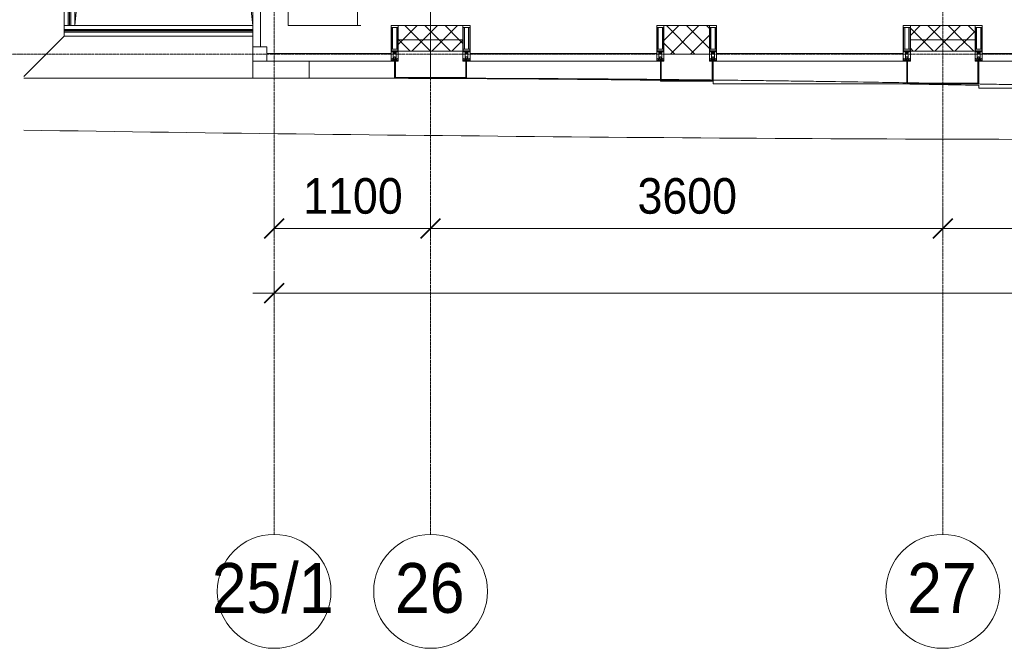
# Model space of a CAD drawing. Header units: millimetres. Extents: x 5617 to 106049, y 7718 to 209339.
# Tile 2 of 63: x 27231 to 34151, y 11226 to 15641. Entities that reach past the tile are written whole.
import ezdxf

# ---------------------------------------------------------------- set-up
doc = ezdxf.new("R2010")
doc.units = ezdxf.units.MM
doc.linetypes.add('ADSK_Линия сетки', pattern=[25, 20, -2.5, 0, -2.5])
doc.linetypes.add('Линия сетки', pattern=[25, 20, -2.5, 0, -2.5])
for name, color, linetype, lineweight in [('Балясины', 7, 'Continuous', 30), ('Импосты витража', 7, 'Continuous', 18), ('Колонны', 7, 'Continuous', 18), ('Ограждение', 7, 'Continuous', 18), ('Оси', 7, 'Continuous', 9), ('Панели витража', 7, 'Continuous', 18), ('Перекрытия', 7, 'Continuous', 18), ('Поручни', 7, 'Continuous', 18), ('Размеры', 7, 'Continuous', 9), ('Размеры-100', 7, 'Continuous', 9), ('Стены разрез', 7, 'Continuous', 40), ('Стены штриховка', 7, 'Continuous', 40), ('Форма', 7, 'Continuous', 18), ('Формообразующий элемент-перекрытие', 7, 'Continuous', 18), ('Элементы узлов', 7, 'Continuous', 18)]:
    doc.layers.add(name, color=color, linetype=linetype, lineweight=lineweight)
doc.styles.add('Arial', font='arial.ttf', dxfattribs={"width": 0.9, "height": 250})
doc.styles.add('Arial_1', font='arial.ttf', dxfattribs={"width": 0.9, "height": 350})
doc.dimstyles.new('Основной_2_5_мм', dxfattribs={"dimscale": 304.8, "dimtxt": 255.06485, "dimasz": 0.463911, "dimexe": 0.492126, "dimexo": 0.492126, "dimgap": 0.098425, "dimtad": 1, "dimdec": 0, "dimdsep": 46, "dimtxsty": 'Arial', "dimblk1": 'OBLIQUE', "dimblk2": 'OBLIQUE', "dimsah": 1, "dimcen": 0.09, "dimdle": 0.492126, "dimazin": 2, "dimtfac": 1, "dimtdec": 4, "dimtix": 1, "dimtmove": 0, "dimatfit": 3, "dimfxl": 1, "dimtvp": 1, "dimtolj": 1, "dimtzin": 0, "dimlwd": 20, "dimlwe": 20, "dimarcsym": 2})
pattern_1 = [(45, (0, 0), (-70.71068, 70.71068), []), (135, (0, 0), (-70.71068, -70.71068), [])]

# ---------------------------------------------------------------- blocks, each defined once
blk = doc.blocks.new('Ограждение - Ограждение-5832793-МКСС_К4_L18_61_500_')
at = {"layer": 'Ограждение', "lineweight": 5}
for points in [[(20350, 163), (20350, 171), (19024.8, 171), (19024.8, 163), (19857.4, 163)], [(20350, 154), (20350, 162), (19024.8, 162), (19024.8, 154), (19857.4, 154)]]:
    blk.add_hatch(color=256, dxfattribs=at).paths.add_polyline_path(points)
at = {"layer": 'Поручни', "color": 253, "lineweight": 5, "true_color": 0xaaaaaa}
for p, q in [((19024.8, 200), (19053.8, 200)), ((19024.8, 171.5), (19024.8, 200)), ((20350, 171.5), (19024.8, 171.5)), ((20350, 171), (19024.8, 171)), ((19024.8, 171), (19024.8, 163)), ((19024.8, 162), (19024.8, 163)), ((19024.8, 163), (20350, 163)), ((20350, 162), (19024.8, 162)), ((19024.8, 162), (19024.8, 154)), ((19024.8, 154), (20350, 154)), ((20350, 153.5), (19024.8, 153.5)), ((19024.8, 125), (19024.8, 153.5)), ((19070.8, 200), (20350, 200)), ((20350, 163), (20350, 171)), ((20350, 154), (20350, 162)), ((20350, 125), (19024.8, 125))]:
    blk.add_line(p, q, dxfattribs=at)
blk = doc.blocks.new('Ограждение - 18Lx18W-7431883-МКСС_К4_L18_61_500_')
at = {"layer": 'Балясины', "color": 253, "lineweight": 5, "true_color": 0xaaaaaa}
for p, q in [((9, 9), (-9, 9)), ((-9, 9), (-9, -9)), ((9, -9), (9, 9)), ((-9, -9), (9, -9))]:
    blk.add_line(p, q, dxfattribs=at)
blk = doc.blocks.new('Ограждение - Ограждение-5832798-МКСС_К4_L18_61_500_')
at = {"layer": 'Ограждение', "lineweight": 5}
h = blk.add_hatch(color=256, dxfattribs=at)
h.paths.add_polyline_path([(19053.8, 200), (19061.8, 200), (19061.8, 1791), (19053.8, 1791), (19053.8, 381.1)])
h.paths.add_polyline_path([(19053.8, 1809), (19061.8, 1809), (19061.8, 3400), (19053.8, 3400), (19053.8, 2772.7)])
h = blk.add_hatch(color=256, dxfattribs=at)
h.paths.add_polyline_path([(19062.8, 200), (19070.8, 200), (19070.8, 1791), (19062.8, 1791), (19062.8, 381.1)])
h.paths.add_polyline_path([(19062.8, 1809), (19070.8, 1809), (19070.8, 3400), (19062.8, 3400), (19062.8, 2772.7)])
at = {"layer": 'Поручни', "color": 253, "lineweight": 5, "true_color": 0xaaaaaa}
for p, q in [((19024.8, 200), (19024.8, 3400)), ((19024.8, 3400), (19053.3, 3400)), ((19053.3, 1809), (19053.3, 3400)), ((19061.8, 3400), (19053.8, 3400)), ((19053.8, 3400), (19053.8, 1809)), ((19061.8, 1809), (19061.8, 3400)), ((19061.8, 3400), (19062.8, 3400)), ((19070.8, 3400), (19062.8, 3400)), ((19062.8, 3400), (19062.8, 1809)), ((19070.8, 1809), (19070.8, 3400)), ((19071.3, 1809), (19071.3, 3400)), ((19071.3, 3400), (19099.8, 3400)), ((19099.8, 3400), (19099.8, 200)), ((19053.3, 200), (19053.3, 1791)), ((19053.8, 1791), (19053.8, 200)), ((19061.8, 200), (19061.8, 1791)), ((19062.8, 1791), (19062.8, 200)), ((19070.8, 200), (19070.8, 1791)), ((19071.3, 200), (19071.3, 1791)), ((19053.3, 200), (19024.8, 200)), ((19053.8, 200), (19061.8, 200)), ((19062.8, 200), (19070.8, 200)), ((19099.8, 200), (19071.3, 200))]:
    blk.add_line(p, q, dxfattribs=at)
at = {"rotation": 180}
blk.add_blockref('Ограждение - 18Lx18W-7431883-МКСС_К4_L18_61_500_', (19062.3, 1800), dxfattribs=at)
blk = doc.blocks.new('System Panel - A_PAN_Glass-7508017-МКСС_К4_L18_61_500_')
at = {"layer": 'Панели витража', "color": 253, "lineweight": 5, "true_color": 0xaaaaaa}
for p, q in [((436.25, 55), (-436.25, 55)), ((-436.25, 55), (-436.25, 0)), ((-436.25, 0), (436.25, 0)), ((436.25, 0), (436.25, 55))]:
    blk.add_line(p, q, dxfattribs=at)
blk = doc.blocks.new('Rectangular Mullion - R_StandardFrame_50Wx250H-5969248-МКСС_К4_L18_61_500_')
at = {"layer": 'Импосты витража', "color": 253, "lineweight": 5, "true_color": 0xaaaaaa}
blk.add_line((103858.6, 15600), (103350, 15600), dxfattribs=at)
blk = doc.blocks.new('System Panel - A_PAN_Glass-7508020-МКСС_К4_L18_61_500_')
at = {"layer": 'Панели витража', "color": 253, "lineweight": 5, "true_color": 0xaaaaaa}
for p, q in [((656.25, 55), (-656.25, 55)), ((-656.25, 55), (-656.25, 0)), ((-656.25, 0), (656.25, 0)), ((656.25, 0), (656.25, 55))]:
    blk.add_line(p, q, dxfattribs=at)
blk = doc.blocks.new('Rectangular Mullion - 50Wx250H-2623690-МКСС_К4_L18_61_500_')
at = {"layer": 'Элементы узлов', "color": 253, "lineweight": 5, "true_color": 0xaaaaaa}
for p, q in [((-25, 65.2), (-25, 250)), ((-25, 250), (0, 250)), ((-23, 237.3), (0, 237.3)), ((-23, 237.3), (-23, 73.6)), ((-14.9, 84), (-14.9, 237.3)), ((25, 250), (0, 250)), ((23, 237.3), (0, 237.3)), ((14.9, 84), (14.9, 237.3)), ((23, 237.3), (23, 73.6)), ((25, 65.2), (25, 250)), ((0, 84), (-23, 84)), ((-0.5, 73.6), (-23, 73.6)), ((-14, 71.3), (-14, 65.2)), ((-10, 71.3), (-14, 71.3)), ((-10, 53), (-10, 71.3)), ((0, 84), (23, 84)), ((0.5, 73.6), (23, 73.6)), ((10, 71.3), (14, 71.3)), ((10, 53), (10, 71.3)), ((14, 71.3), (14, 65.2)), ((-14, 65.2), (-25, 65.2)), ((-23.8, 14.6), (-25, 14.2)), ((-25, 0), (-25, 14.2)), ((-22.3, 17), (-23.8, 17)), ((-23.8, 17), (-23.8, 14.6)), ((-22.5, 10.6), (-23.8, 14.6)), ((-22.5, 10.6), (-23.7, 9.9)), ((-23.7, 1.3), (-23.7, 9.9)), ((-23.7, 1.3), (-11.8, 1.3)), ((-23.2, 10.2), (-22.5, 8)), ((-22.5, 8), (-22.5, 4.5)), ((-21.3, 4.5), (-22.5, 4.5)), ((-22.3, 17), (-22.3, 16)), ((-22.3, 16), (-21.3, 16)), ((-19, 17.6), (-21.3, 16)), ((-21.3, 4.5), (-21.3, 6.5)), ((-21.3, 6.5), (-14.2, 6.5)), ((-18.4, 16.6), (-19, 17.6)), ((-7.4, 16.6), (-18.4, 16.6)), ((-14.2, 6.5), (-14.2, 4.5)), ((-13.2, 4.5), (-14.2, 4.5)), ((-13.2, 4.5), (-12.2, 7.2)), ((-12.7, 7.6), (-11.3, 11.4)), ((-12.7, 7.6), (-11.8, 6.9)), ((-12.2, 9), (-12.2, 14.8)), ((-12.2, 14.8), (0, 14.8)), ((-11.8, 1.3), (-11.8, 6.9)), ((-10.5, 11.2), (-11.3, 11.4)), ((-10.5, 1.5), (-10.5, 11.2)), ((-4.8, 1.5), (-10.5, 1.5)), ((-8.7, 53), (-10, 53)), ((-10, 53), (-10, 17)), ((-10, 17), (-7.5, 17)), ((-8.7, 53), (-7, 54.7)), ((-8.5, 23), (-1.5, 30)), ((-8.5, 18.5), (-8.5, 23)), ((-7.5, 18.5), (-8.5, 18.5)), ((-7.5, 17), (-7.5, 18.5)), ((-7.4, 18), (-7.4, 16.6)), ((-2.6, 18), (-7.4, 18)), ((-7, 65.2), (-5.9, 67.3)), ((-7, 65.2), (-7, 54.7)), ((-4.1, 67.3), (-5.9, 67.3)), ((0, 8), (-4.8, 8)), ((-4.8, 1.5), (-4.8, 8)), ((-4.1, 67.3), (-2.9, 65.1)), ((-2.9, 65.1), (-2.9, 54.6)), ((-1.3, 53), (-2.9, 54.6)), ((-2.6, 18), (-2.6, 16.8)), ((-2.6, 16.8), (0, 16.8)), ((-1.5, 30), (0, 30)), ((0, 53), (-1.3, 53)), ((0, 53), (1.3, 53)), ((1.5, 30), (0, 30)), ((2.6, 16.8), (0, 16.8)), ((0, 14.8), (0, 16.8)), ((0, 14.8), (0, 16.8)), ((12.2, 14.8), (0, 14.8)), ((0, 0), (0, 8)), ((0, 8), (4.8, 8)), ((0, 0), (0, 8)), ((1.3, 53), (2.9, 54.6)), ((8.5, 23), (1.5, 30)), ((2.6, 18), (2.6, 16.8)), ((2.6, 18), (7.4, 18)), ((4.1, 67.3), (2.9, 65.1)), ((2.9, 65.1), (2.9, 54.6)), ((4.1, 67.3), (5.9, 67.3)), ((4.8, 1.5), (4.8, 8)), ((4.8, 1.5), (10.5, 1.5)), ((7, 65.2), (5.9, 67.3)), ((7, 65.2), (7, 54.7)), ((8.7, 53), (7, 54.7)), ((7.4, 18), (7.4, 16.6)), ((7.4, 16.6), (18.4, 16.6)), ((7.5, 18.5), (8.5, 18.5)), ((7.5, 17), (7.5, 18.5)), ((10, 17), (7.5, 17)), ((8.5, 18.5), (8.5, 23)), ((8.7, 53), (10, 53)), ((10, 53), (10, 17)), ((10.5, 11.2), (11.3, 11.4)), ((10.5, 1.5), (10.5, 11.2)), ((12.7, 7.6), (11.3, 11.4)), ((12.7, 7.6), (11.8, 6.9)), ((11.8, 1.3), (11.8, 6.9)), ((23.7, 1.3), (11.8, 1.3)), ((12.2, 9), (12.2, 14.8)), ((13.2, 4.5), (12.2, 7.2)), ((13.2, 4.5), (14.2, 4.5)), ((14, 65.2), (25, 65.2)), ((21.3, 6.5), (14.2, 6.5)), ((14.2, 6.5), (14.2, 4.5)), ((18.4, 16.6), (19, 17.6)), ((19, 17.6), (21.3, 16)), ((22.3, 16), (21.3, 16)), ((21.3, 4.5), (21.3, 6.5)), ((21.3, 4.5), (22.5, 4.5)), ((22.3, 17), (22.3, 16)), ((22.3, 17), (23.8, 17)), ((22.5, 10.6), (23.8, 14.6)), ((22.5, 10.6), (23.7, 9.9)), ((23.2, 10.2), (22.5, 8)), ((22.5, 8), (22.5, 4.5)), ((23.7, 1.3), (23.7, 9.9)), ((23.8, 17), (23.8, 14.6)), ((23.8, 14.6), (25, 14.2)), ((25, 0), (25, 14.2)), ((-25, 0), (0, 0)), ((25, 0), (0, 0))]:
    blk.add_line(p, q, dxfattribs=at)
for centre, start, end in [((-0.5, 73.1), 360, 90), ((0.5, 73.1), 90, 180)]:
    blk.add_arc(centre, 0.5, start, end, dxfattribs=at)
blk = doc.blocks.new('Rectangular Mullion - R_StandardFrame_50Wx250H-V45-МКСС_К4_L18_61_500_')
at = {"layer": 'Импосты витража', "color": 253, "lineweight": 5, "true_color": 0xaaaaaa}
for p, q in [((-25, -250), (-25, 0)), ((-25, 0), (0, 0)), ((5, 0), (25, 0)), ((25, 0), (25, -250)), ((25, -250), (-25, -250))]:
    blk.add_line(p, q, dxfattribs=at)
blk = doc.blocks.new('Rectangular Mullion - R_StandardFrame_50Wx250H-7505731-МКСС_К4_L18_61_500_')
at = {"layer": 'Импосты витража', "color": 253, "lineweight": 5, "true_color": 0xaaaaaa}
for p, q in [((-25, -250), (-25, 0)), ((-25, 0), (-5, 0)), ((0, 0), (25, 0)), ((25, 0), (25, -250)), ((25, -250), (-25, -250))]:
    blk.add_line(p, q, dxfattribs=at)
blk = doc.blocks.new('Rectangular Mullion - R_StandardFrame_50Wx250H-7505732-МКСС_К4_L18_61_500_')
at = {"layer": 'Импосты витража', "color": 253, "lineweight": 5, "true_color": 0xaaaaaa}
for p, q in [((-25, -250), (-25, 0)), ((-25, 0), (25, 0)), ((25, 0), (25, -250)), ((25, -250), (-25, -250))]:
    blk.add_line(p, q, dxfattribs=at)
blk = doc.blocks.new('Rectangular Mullion - R_StandardFrame_50Wx250H-V55-МКСС_К4_L18_61_500_')
at = {"layer": 'Импосты витража', "color": 253, "lineweight": 5, "true_color": 0xaaaaaa}
for p, q in [((-25, -250), (-25, 0)), ((-25, 0), (0, 0)), ((5, 0), (25, 0)), ((25, 0), (25, -250)), ((25, -250), (-25, -250))]:
    blk.add_line(p, q, dxfattribs=at)
blk = doc.blocks.new('System Panel - A_PAN_Glass-7491648-МКСС_К4_L18_61_500_')
at = {"layer": 'Панели витража', "color": 253, "lineweight": 5, "true_color": 0xaaaaaa}
for p, q in [((720, 55), (-720, 55)), ((-720, 55), (-720, 0)), ((-720, 0), (720, 0)), ((720, 0), (720, 55))]:
    blk.add_line(p, q, dxfattribs=at)
blk = doc.blocks.new('Rectangular Mullion - R_StandardFrame_50Wx250H-5969249-МКСС_К4_L18_61_500_')
at = {"layer": 'Импосты витража', "color": 253, "lineweight": 5, "true_color": 0xaaaaaa}
for p in [(103155, 16890), (103350, 15600)]:
    blk.add_line(p, (103350, 16890), dxfattribs=at)
blk = doc.blocks.new('Quad Corner Mullion - Q_0_100_-50-7511238-МКСС_К4_L18_61_500_')
at = {"layer": 'Импосты витража', "color": 253, "lineweight": 5, "true_color": 0xaaaaaa}
for p, q in [((0, 0), (-100, 0)), ((-100, 0), (-100, -100)), ((0, -100), (0, 0)), ((-100, -100), (0, -100))]:
    blk.add_line(p, q, dxfattribs=at)
blk = doc.blocks.new('System Panel - A_PAN_Glass-7508326-МКСС_К4_L18_61_500_')
at = {"layer": 'Панели витража', "color": 253, "lineweight": 5, "true_color": 0xaaaaaa}
for p, q in [((656.25, 55), (-656.25, 55)), ((-656.25, 55), (-656.25, 0)), ((-656.25, 0), (656.25, 0)), ((656.25, 0), (656.25, 55))]:
    blk.add_line(p, q, dxfattribs=at)
blk = doc.blocks.new('A_SLK_PAN_Type1 - Прямой тип панели-6537767-МКСС_К4_L18_61_500_')
at = {"layer": 'Колонны', "lineweight": 5}
for p, q in [((-252.5, 160), (252.5, 160)), ((-252.5, 0), (-252.5, 160)), ((-247.5, 155), (-247.5, 0)), ((247.5, 155), (-247.5, 155)), ((247.5, 0), (247.5, 155)), ((252.5, 160), (252.5, 0)), ((-247.5, 0), (-252.5, 0)), ((252.5, 0), (247.5, 0))]:
    blk.add_line(p, q, dxfattribs=at)
blk = doc.blocks.new('A_SLK_PAN_Type1 - Прямой тип панели-6537770-МКСС_К4_L18_61_500_')
at = {"layer": 'Колонны', "lineweight": 5}
for p, q in [((-185, 140), (185, 140)), ((-185, 0), (-185, 140)), ((185, 140), (185, 0)), ((-180, 135), (-180, 0)), ((180, 135), (-180, 135)), ((180, 0), (180, 135)), ((-180, 0), (-185, 0)), ((185, 0), (180, 0))]:
    blk.add_line(p, q, dxfattribs=at)
blk = doc.blocks.new('A_OGR_PAN_Отлив - A_OGR_PAN_Отлив-6121270-МКСС_К4_L18_61_500_')
at = {"layer": 'Колонны', "color": 253, "lineweight": 5, "true_color": 0xaaaaaa}
for q in [(-681.2, -169.4), (353.8, -190)]:
    blk.add_line((-681.2, -190), q, dxfattribs=at)
blk = doc.blocks.new('A_OGR_PAN_Отлив - A_OGR_PAN_Отлив-6122042-МКСС_К4_L18_61_500_')
at = {"layer": 'Колонны', "color": 253, "lineweight": 5, "true_color": 0xaaaaaa}
for q in [(-681.2, -140), (673.9, -160)]:
    blk.add_line((-681.2, -160), q, dxfattribs=at)
blk = doc.blocks.new('135_SLK_K4_AR_FCD_rvt-1-МКСС_К4_L18_61_500_')
at = {"layer": 'Стены разрез', "lineweight": 5, "true_color": 0xaaaaaa}
h = blk.add_hatch(dxfattribs=at)
h.set_pattern_fill('FP_4', color=253, style=0, pattern_type=2)
h.set_pattern_definition(pattern_1)
h.paths.add_polyline_path([(104122.5, 15500), (104577.5, 15500), (104577.5, 15600), (104122.5, 15600)])
h = blk.add_hatch(dxfattribs=at)
h.set_pattern_fill('FP_4', color=253, style=0, pattern_type=2)
h.set_pattern_definition(pattern_1)
h.paths.add_polyline_path([(106310, 15400), (106310, 15600), (105990, 15600), (105990, 15400), (106235.1, 15400)])
h = blk.add_hatch(dxfattribs=at)
h.set_pattern_fill('FP_4', color=253, style=0, pattern_type=2)
h.set_pattern_definition(pattern_1)
h.paths.add_polyline_path([(108177.5, 15500), (108177.5, 15600), (107722.5, 15600), (107722.5, 15500)])
h = blk.add_hatch(dxfattribs=at)
h.set_pattern_fill('FP_4', color=253, style=0, pattern_type=2)
h.set_pattern_definition(pattern_1)
h.paths.add_polyline_path([(104577.5, 15420), (104577.5, 15500), (104122.5, 15500), (104122.5, 15420), (104560.8, 15420)])
h = blk.add_hatch(dxfattribs=at)
h.set_pattern_fill('FP_4', color=253, style=0, pattern_type=2)
h.set_pattern_definition(pattern_1)
h.paths.add_polyline_path([(108177.5, 15420), (108177.5, 15500), (107722.5, 15500), (107722.5, 15420)])
at = {"layer": 'Колонны', "color": 253, "lineweight": 5, "true_color": 0xaaaaaa}
for p, q in [((103497.5, 15230), (103497.5, 15350)), ((103497.5, 15350), (103497.5, 15230)), ((103100, 15230), (103497.5, 15230)), ((103497.5, 15230), (103839.4, 15230))]:
    blk.add_line(p, q, dxfattribs=at)
at = {"layer": 'Колонны', "color": 253, "lineweight": 9, "true_color": 0xaaaaaa}
for p, q in [((104102.5, 15350), (104097.5, 15350)), ((104097.5, 15350), (104097.5, 15230)), ((104102.5, 15235), (104102.5, 15350)), ((104602.5, 15350), (104597.5, 15350)), ((104597.5, 15350), (104597.5, 15235)), ((104602.5, 15230), (104602.5, 15350)), ((104097.5, 15230), (104602.5, 15230)), ((104597.5, 15235), (104102.5, 15235))]:
    blk.add_line(p, q, dxfattribs=at)
at = {"layer": 'Перекрытия', "color": 253, "lineweight": 5, "true_color": 0xaaaaaa}
for p, q in [((101850, 23940), (101850, 15600)), ((102425.3, 21938.2), (101850, 15600)), ((103100, 15600), (102444.1, 21941.3)), ((101775, 15525), (101491.2, 15241.2)), ((103100, 15350), (103100, 15230)), ((103100, 15230), (101491.2, 15230))]:
    blk.add_line(p, q, dxfattribs=at)
at = {"layer": 'Стены разрез', "color": 253, "lineweight": 9, "true_color": 0xaaaaaa}
for p, q in [((104577.5, 15600), (104122.5, 15600)), ((104122.5, 15600), (104122.5, 15420)), ((104577.5, 15420), (104577.5, 15600)), ((106310, 15600), (105990, 15600)), ((105990, 15600), (105990, 15400)), ((106310, 15400), (106310, 15600)), ((108177.5, 15600), (107722.5, 15600)), ((107722.5, 15600), (107722.5, 15420)), ((108177.5, 15420), (108177.5, 15600)), ((104122.5, 15420), (104577.5, 15420)), ((105990, 15400), (106310, 15400)), ((107722.5, 15420), (108177.5, 15420))]:
    blk.add_line(p, q, dxfattribs=at)
at = {"layer": 'Стены штриховка', "color": 253, "lineweight": 9, "true_color": 0xaaaaaa}
for p, q in [((104577.5, 15500), (104122.5, 15500)), ((108177.5, 15500), (107722.5, 15500))]:
    blk.add_line(p, q, dxfattribs=at)
at = {"layer": 'Форма', "color": 253, "lineweight": 9, "true_color": 0xaaaaaa}
blk.add_line((104349.2, 17730), (104349.2, 15230), dxfattribs=at)
at = {"layer": 'Форма', "color": 253, "lineweight": 5, "true_color": 0xaaaaaa}
blk.add_line((103839.4, 15230), (104097.5, 15230), dxfattribs=at)
at = {"layer": 'Форма', "color": 253, "lineweight": 9, "true_color": 0xaaaaaa}
for points, knots in [([(104349.2, 15230), (104452.8, 15230), (104660.3, 15229.8), (104972.3, 15228.7), (105232.7, 15227.3), (105441.1, 15226), (105597.4, 15224.8), (105753.7, 15223.5), (105876.3, 15222.4), (105946.8, 15221.7), (105965.3, 15221.5)], [-1, -1, -1, -1, -0.99038462, -0.98076923, -0.97115385, -0.96634615, -0.96153846, -0.95673077, -0.95192308, -0.95021189, -0.95021189, -0.95021189, -0.95021189]), ([(105970.1, 15221.4), (106053.9, 15220.6), (106173.9, 15219.4), (106293.9, 15218), (106330.1, 15217.6)], [-0.95006432, -0.95006432, -0.95006432, -0.95006432, -0.94230769, -0.93896243, -0.93896243, -0.93896243, -0.93896243]), ([(106335, 15217.5), (106401.1, 15216.8), (106519.2, 15215.4), (106689.4, 15213.2), (106845.6, 15211.1), (107001.8, 15209), (107209.8, 15206), (107441.7, 15202.4), (107621.5, 15199.5), (107697.4, 15198.3)], [-0.93881037, -0.93881037, -0.93881037, -0.93881037, -0.93269231, -0.92788462, -0.92307692, -0.91826923, -0.91346154, -0.90384615, -0.89682342, -0.89682342, -0.89682342, -0.89682342]), ([(107702.3, 15198.2), (107728.7, 15197.8), (107785.9, 15196.8), (107843.2, 15195.9), (107874, 15195.3)], [-0.896672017, -0.896672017, -0.896672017, -0.896672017, -0.894230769, -0.891380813, -0.891380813, -0.891380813, -0.891380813]), ([(108175.7, 15190.1), (108200.4, 15189.7), (108277.1, 15188.3), (108457.8, 15185), (108717.7, 15180.2), (108977.5, 15175.1), (109185.5, 15171), (109364.1, 15167.4), (109490.6, 15164.8), (109565.1, 15163.3)], [-0.8820876, -0.8820876, -0.8820876, -0.8820876, -0.87980769, -0.875, -0.86538462, -0.85576923, -0.85096154, -0.84615385, -0.83926981, -0.83926981, -0.83926981, -0.83926981])]:
    blk.add_open_spline(points, degree=3, knots=knots, dxfattribs=at)
at = {"layer": 'Форма', "color": 253, "lineweight": 5, "true_color": 0xaaaaaa}
blk.add_open_spline([(101491, 14865.2), (104196.9, 14823.9), (108527.9, 14782.2), (112953.9, 14812.1), (114532.5, 14829.3)], degree=3, knots=[41.449323, 41.449323, 41.449323, 41.449323, 55.669869, 63.619854, 63.619854, 63.619854, 63.619854], dxfattribs=at)
at = {"layer": 'Формообразующий элемент-перекрытие', "color": 253, "lineweight": 5, "true_color": 0xaaaaaa}
blk.add_line((103837.3, 15600), (103837.3, 17730), dxfattribs=at)
for points, knots in [([(105102.1, 15224.7), (104997.5, 15225.5), (104787.2, 15226.9), (104365.6, 15229), (104048.6, 15229.8), (103837.3, 15230)], [0.9616312, 0.9616312, 0.9616312, 0.9616312, 0.97115385, 0.98076923, 1, 1, 1, 1]), ([(105965, 15216), (105889.7, 15216.9), (105708.8, 15219), (105423.5, 15222), (105213.5, 15223.8), (105109.1, 15224.6)], [0.93545478, 0.93545478, 0.93545478, 0.93545478, 0.94230769, 0.95192308, 0.96141887, 0.96141887, 0.96141887, 0.96141887]), ([(108202.5, 15180.6), (108120.9, 15182.1), (107948.4, 15185.4), (107775.9, 15188.5), (107685, 15190.1)], [0.86757252, 0.86757252, 0.86757252, 0.86757252, 0.875, 0.88327277, 0.88327277, 0.88327277, 0.88327277])]:
    blk.add_open_spline(points, degree=3, knots=knots, dxfattribs=at)
at = {"layer": 'Импосты витража', "color": 253, "lineweight": 5, "true_color": 0xaaaaaa}
for name, p in [('Rectangular Mullion - R_StandardFrame_50Wx250H-5969249-МКСС_К4_L18_61_500_', (0, 0)), ('Rectangular Mullion - R_StandardFrame_50Wx250H-5969248-МКСС_К4_L18_61_500_', (0, 0)), ('Rectangular Mullion - 50Wx250H-2623690-МКСС_К4_L18_61_500_', (104097.5, 15350)), ('Rectangular Mullion - 50Wx250H-2623690-МКСС_К4_L18_61_500_', (104602.5, 15350)), ('Rectangular Mullion - 50Wx250H-2623690-МКСС_К4_L18_61_500_', (105965, 15350)), ('Rectangular Mullion - 50Wx250H-2623690-МКСС_К4_L18_61_500_', (106335, 15350)), ('Rectangular Mullion - 50Wx250H-2623690-МКСС_К4_L18_61_500_', (107697.5, 15350)), ('Rectangular Mullion - 50Wx250H-2623690-МКСС_К4_L18_61_500_', (108202.5, 15350))]:
    blk.add_blockref(name, p, dxfattribs=at)
at = {"layer": 'Импосты витража', "color": 253, "lineweight": 5, "true_color": 0xaaaaaa, "extrusion": (0, 0, -1), "rotation": 180}
for name, p in [('Rectangular Mullion - R_StandardFrame_50Wx250H-7505732-МКСС_К4_L18_61_500_', (-104097.5, 15350)), ('Rectangular Mullion - R_StandardFrame_50Wx250H-7505732-МКСС_К4_L18_61_500_', (-104602.5, 15350)), ('Rectangular Mullion - R_StandardFrame_50Wx250H-V55-МКСС_К4_L18_61_500_', (-105965, 15350)), ('Rectangular Mullion - R_StandardFrame_50Wx250H-7505731-МКСС_К4_L18_61_500_', (-106335, 15350)), ('Rectangular Mullion - R_StandardFrame_50Wx250H-V45-МКСС_К4_L18_61_500_', (-107697.5, 15350)), ('Rectangular Mullion - R_StandardFrame_50Wx250H-7505731-МКСС_К4_L18_61_500_', (-108202.5, 15350))]:
    blk.add_blockref(name, p, dxfattribs=at)
at = {"layer": 'Импосты витража', "color": 253, "lineweight": 5, "true_color": 0xaaaaaa, "rotation": 180}
blk.add_blockref('Quad Corner Mullion - Q_0_100_-50-7511238-МКСС_К4_L18_61_500_', (103100, 15350), dxfattribs=at)
at = {"layer": 'Колонны', "color": 253, "lineweight": 5, "true_color": 0xaaaaaa, "rotation": 180}
for name, p in [('A_SLK_PAN_Type1 - Прямой тип панели-6537770-МКСС_К4_L18_61_500_', (106150, 15350)), ('A_SLK_PAN_Type1 - Прямой тип панели-6537767-МКСС_К4_L18_61_500_', (107950, 15350))]:
    blk.add_blockref(name, p, dxfattribs=at)
at = {"layer": 'Колонны', "color": 253, "lineweight": 5, "true_color": 0xaaaaaa}
for name, p in [('A_OGR_PAN_Отлив - A_OGR_PAN_Отлив-6122042-МКСС_К4_L18_61_500_', (107016.3, 15350)), ('A_OGR_PAN_Отлив - A_OGR_PAN_Отлив-6121270-МКСС_К4_L18_61_500_', (108883.8, 15350))]:
    blk.add_blockref(name, p, dxfattribs=at)
at = {"layer": 'Ограждение', "color": 253, "lineweight": 5, "true_color": 0xaaaaaa}
for name in ['Ограждение - Ограждение-5832798-МКСС_К4_L18_61_500_', 'Ограждение - Ограждение-5832793-МКСС_К4_L18_61_500_']:
    blk.add_blockref(name, (82750, 15400), dxfattribs=at)
at = {"layer": 'Панели витража', "color": 253, "lineweight": 5, "true_color": 0xaaaaaa, "rotation": 270}
blk.add_blockref('System Panel - A_PAN_Glass-7491648-МКСС_К4_L18_61_500_', (103100, 16170), dxfattribs=at)
at = {"layer": 'Панели витража', "color": 253, "lineweight": 5, "true_color": 0xaaaaaa}
for name, p in [('System Panel - A_PAN_Glass-7508017-МКСС_К4_L18_61_500_', (103636.3, 15350)), ('System Panel - A_PAN_Glass-7508326-МКСС_К4_L18_61_500_', (105283.8, 15350)), ('System Panel - A_PAN_Glass-7508020-МКСС_К4_L18_61_500_', (107016.3, 15350)), ('System Panel - A_PAN_Glass-7508020-МКСС_К4_L18_61_500_', (108883.8, 15350))]:
    blk.add_blockref(name, p, dxfattribs=at)
blk = doc.blocks.new('Ось сетки - Круг_Ø8 мм-6577-МКСС_К4_L18_61_500_')
at = {"layer": 'Оси', "lineweight": 20}
for start, end in [(360, 180), (180, 360)]:
    blk.add_arc((0, 0), 4, start, end, dxfattribs=at)
blk = doc.blocks.new('DIMBLOCK1-МКСС_К4_L18_61_500_')
at = {"layer": 'Размеры-100', "lineweight": 20, "transparency": 16777216}
for p, q in [((29019, 14173.9), (29019, 14323.9)), ((30119, 14173.9), (30119, 14323.9)), ((29019, 14173.9), (30119, 14173.9)), ((29019, 14173.9), (29019, 14123.9)), ((30119, 14173.9), (30119, 14123.9))]:
    blk.add_line(p, q, dxfattribs=at)
at = {"layer": 'Размеры-100', "lineweight": 40, "transparency": 16777216}
for p, q in [((29019, 14173.9), (29089.7, 14244.6)), ((30119, 14173.9), (30189.7, 14244.6)), ((29019, 14173.9), (28948.3, 14103.2)), ((30119, 14173.9), (30048.3, 14103.2))]:
    blk.add_line(p, q, dxfattribs=at)
at = {"layer": 'Размеры-100', "color": 0, "lineweight": 20, "transparency": 16777216, "insert": (29223.6, 14528.5), "char_height": 250, "width": 828.765, "attachment_point": 1, "line_spacing_factor": 0.941778, "style": 'Arial'}
blk.add_mtext('1100', dxfattribs=at)
blk = doc.blocks.new('_Oblique')
at = {"color": 0, "linetype": 'ByBlock', "lineweight": -2}
blk.add_line((-0.5, -0.5), (0.5, 0.5), dxfattribs=at)
blk = doc.blocks.new('DIMBLOCK2-МКСС_К4_L18_61_500_')
at = {"layer": 'Размеры-100', "lineweight": 20, "transparency": 16777216}
for p, q in [((30119, 14173.9), (30119, 14323.9)), ((33719, 14173.9), (33719, 14323.9)), ((30119, 14173.9), (33719, 14173.9)), ((30119, 14173.9), (30119, 14123.9)), ((33719, 14173.9), (33719, 14123.9))]:
    blk.add_line(p, q, dxfattribs=at)
at = {"layer": 'Размеры-100', "lineweight": 40, "transparency": 16777216}
for p, q in [((30119, 14173.9), (30189.7, 14244.6)), ((33719, 14173.9), (33789.7, 14244.6)), ((30119, 14173.9), (30048.3, 14103.2)), ((33719, 14173.9), (33648.3, 14103.2))]:
    blk.add_line(p, q, dxfattribs=at)
at = {"layer": 'Размеры-100', "color": 0, "lineweight": 20, "transparency": 16777216, "insert": (31573.6, 14528.5), "char_height": 250, "width": 828.765, "attachment_point": 1, "line_spacing_factor": 0.941778, "style": 'Arial'}
blk.add_mtext('3600', dxfattribs=at)
blk = doc.blocks.new('DIMBLOCK3-МКСС_К4_L18_61_500_')
at = {"layer": 'Размеры-100', "lineweight": 20, "transparency": 16777216}
for p, q in [((33719, 14173.9), (33719, 14323.9)), ((37319, 14173.9), (37319, 14323.9)), ((33719, 14173.9), (37319, 14173.9)), ((33719, 14173.9), (33719, 14123.9)), ((37319, 14173.9), (37319, 14123.9))]:
    blk.add_line(p, q, dxfattribs=at)
at = {"layer": 'Размеры-100', "lineweight": 40, "transparency": 16777216}
for p, q in [((33719, 14173.9), (33789.7, 14244.6)), ((37319, 14173.9), (37389.7, 14244.6)), ((33719, 14173.9), (33648.3, 14103.2)), ((37319, 14173.9), (37248.3, 14103.2))]:
    blk.add_line(p, q, dxfattribs=at)
at = {"layer": 'Размеры-100', "color": 0, "lineweight": 20, "transparency": 16777216, "insert": (35173.6, 14528.5), "char_height": 250, "width": 828.765, "attachment_point": 1, "line_spacing_factor": 0.941778, "style": 'Arial'}
blk.add_mtext('3600', dxfattribs=at)
blk = doc.blocks.new('DIMBLOCK14-МКСС_К4_L18_61_500_')
at = {"layer": 'Размеры-100', "lineweight": 20, "transparency": 16777216}
for p, q in [((29019, 13720.9), (29019, 13870.9)), ((62519, 13720.9), (62519, 13870.9)), ((28869, 13720.9), (62669, 13720.9)), ((29019, 13720.9), (29019, 13670.9)), ((62519, 13720.9), (62519, 13670.9))]:
    blk.add_line(p, q, dxfattribs=at)
at = {"layer": 'Размеры-100', "lineweight": 40, "transparency": 16777216}
for p, q in [((29019, 13720.9), (29089.7, 13791.6)), ((62519, 13720.9), (62589.7, 13791.6)), ((29019, 13720.9), (28948.3, 13650.2)), ((62519, 13720.9), (62448.3, 13650.2))]:
    blk.add_line(p, q, dxfattribs=at)
at = {"layer": 'Размеры-100', "color": 0, "lineweight": 20, "transparency": 16777216, "insert": (45337.3, 14075.5), "char_height": 250, "width": 1035.956, "attachment_point": 1, "line_spacing_factor": 0.941778, "style": 'Arial'}
blk.add_mtext('33500', dxfattribs=at)

msp = doc.modelspace()

# ---------------------------------------------------------------- linework, layer by layer
at = {"layer": 'Оси', "linetype": 'Линия сетки'}
for p, q in [((29019, 12025.7), (29019, 33150)), ((30119, 12025.7), (30119, 33150)), ((33719, 12025.7), (33719, 33150))]:
    msp.add_line(p, q, dxfattribs=at)
at = {"layer": 'Оси', "linetype": 'ADSK_Линия сетки'}
msp.add_line((62569, 15400), (24700.4, 15400), dxfattribs=at)

# ---------------------------------------------------------------- block references
at = {"lineweight": 5}
msp.add_blockref('135_SLK_K4_AR_FCD_rvt-1-МКСС_К4_L18_61_500_', (-74231, 0), dxfattribs=at)
at = {"layer": 'Оси', "lineweight": 20, "xscale": 99.99999999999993, "yscale": 99.99999999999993, "zscale": 99.99999999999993}
for p in [(29019, 11625.7), (30119, 11625.7), (33719, 11625.7)]:
    msp.add_blockref('Ось сетки - Круг_Ø8 мм-6577-МКСС_К4_L18_61_500_', p, dxfattribs=at)

# ---------------------------------------------------------------- texts
at = {"layer": 'Оси', "char_height": 350, "attachment_point": 1, "style": 'Arial_1'}
for s, insert, width in [('25/1', (28580.7, 11824.7), 1060.633), ('26', (29868.4, 11824.7), 606.076), ('27', (33468.4, 11824.7), 606.076)]:
    msp.add_mtext(s, dxfattribs=dict(at, insert=insert, width=width))

# ---------------------------------------------------------------- dimensions: what is measured, and where the dimension line sits
at = {"layer": 'Размеры', "lineweight": 20}
for base, p1, p2, override, picture, middle in [((30119, 14173.9), (29019, 14273.9), (30119, 14273.9), {"dimpost": '<>', "dimfxl": 1100}, 'DIMBLOCK1-МКСС_К4_L18_61_500_', (29569, 14331.6)), ((33719, 14173.9), (30119, 14273.9), (33719, 14273.9), {"dimpost": '<>', "dimfxl": 3600}, 'DIMBLOCK2-МКСС_К4_L18_61_500_', (31919, 14331.6)), ((37319, 14173.9), (33719, 14273.9), (37319, 14273.9), {"dimpost": '<>', "dimfxl": 3600}, 'DIMBLOCK3-МКСС_К4_L18_61_500_', (35519, 14331.6)), ((62519, 13720.9), (29019, 13820.9), (62519, 13820.9), {"dimpost": '<>', "dimfxl": 33500}, 'DIMBLOCK14-МКСС_К4_L18_61_500_', (45769, 13878.6))]:
    dim = msp.add_linear_dim(base=base, p1=p1, p2=p2, dimstyle='Основной_2_5_мм', override=override, dxfattribs=at)
    dim.commit()
    dim.dimension.update_dxf_attribs({"geometry": picture, "text_midpoint": middle})

doc.saveas('drawing.dxf')
